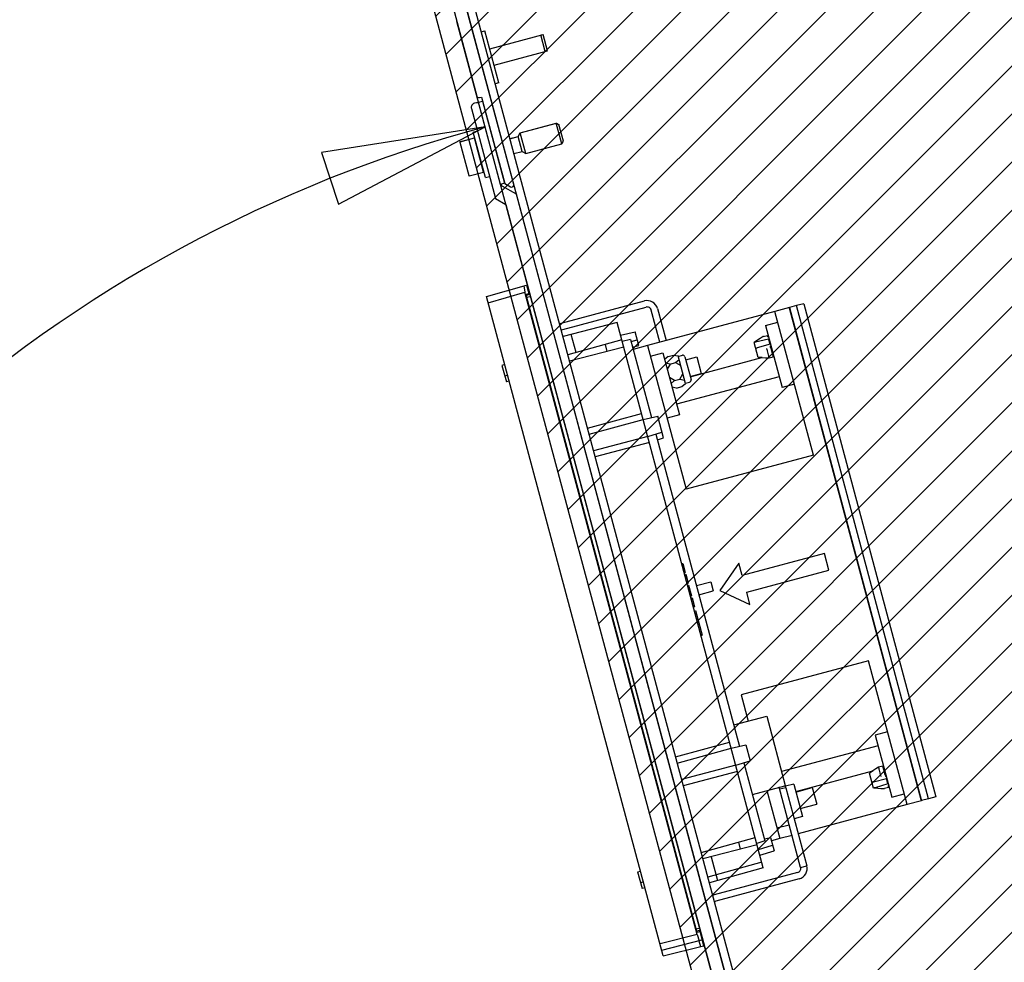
# Paper-space layout 'SUBMITTAL_E2H_2_1' of a CAD drawing. Header units: millimetres. Extents: x 0 to 841, y 0 to 594.
# Tile 11 of 67: x 89 to 118, y 172 to 200. Entities that reach past the tile are written whole.
import ezdxf

# ---------------------------------------------------------------- set-up
doc = ezdxf.new("R2010")
doc.units = ezdxf.units.MM
doc.header["$LTSCALE"] = 46.255
doc.layers.get('0').update_dxf_attribs({"linetype": 'CONTINUOUS'})
for name, color, linetype in [('002___PRT_ALL_AXES', 7, 'CONTINUOUS'), ('02___PRT_ALL_AXES', 7, 'CONTINUOUS'), ('CHAMFERS', 7, 'CONTINUOUS'), ('DATUM', 7, 'CONTINUOUS'), ('DRAFTS', 7, 'CONTINUOUS'), ('NOTES', 7, 'CONTINUOUS'), ('ROUNDS', 7, 'CONTINUOUS')]:
    doc.layers.add(name, color=color, linetype=linetype)
doc.styles.get("Standard").update_dxf_attribs({"font": 'txt', "width": 0.725})
doc.dimstyles.new('DIMSTYLE_1', dxfattribs={"dimtxt": 3.5, "dimasz": 4.8, "dimexe": 3.2, "dimexo": 1.6, "dimgap": 1.75, "dimtad": 0, "dimtih": 1, "dimtoh": 1, "dimdec": 1, "dimzin": 0, "dimdsep": 46, "dimtxsty": 'STANDARD', "dimblk": 'CLOSED', "dimblk1": 'CLOSED', "dimblk2": 'CLOSED', "dimcen": 0.09, "dimadec": 0, "dimazin": 0, "dimtp": 0.4, "dimtm": 0.4, "dimtfac": 1, "dimtdec": 1, "dimtofl": 0, "dimtmove": 0, "dimatfit": 3, "dimldrblk": 'CLOSED', "dimfxl": 1, "dimtolj": 1, "dimtzin": 0, "dimarcsym": 0})
doc.dimstyles.new('DIMSTYLE_3', dxfattribs={"dimtxt": 3.5, "dimasz": 4.8, "dimexe": 3.2, "dimexo": 1.6, "dimgap": 1.75, "dimtad": 0, "dimtih": 1, "dimtoh": 1, "dimdec": 1, "dimzin": 0, "dimdsep": 46, "dimtxsty": 'STANDARD', "dimblk": 'CLOSED', "dimblk1": 'CLOSED', "dimblk2": 'CLOSED', "dimcen": 0.09, "dimadec": 0, "dimazin": 0, "dimtp": 0.5, "dimtm": 0.5, "dimtfac": 1, "dimtdec": 1, "dimtofl": 0, "dimtmove": 0, "dimatfit": 3, "dimldrblk": 'CLOSED', "dimfxl": 1, "dimtolj": 1, "dimtzin": 0, "dimarcsym": 0})

# ---------------------------------------------------------------- blocks, each defined once
blk = doc.blocks.new('*D39')
at = {"color": 2, "linetype": 'CONTINUOUS'}
for p, q in [((105.3226431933, 187.0594612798), (101.8403923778, 200.0553982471)), ((111.722789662, 163.1737894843), (105.3226431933, 187.0594612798)), ((88.6845306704, 157.4733052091), (69.1660031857, 157.4733052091)), ((112.3741040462, 157.4733052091), (88.6845306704, 157.4733052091))]:
    blk.add_line(p, q, dxfattribs=at)
for points in [[(98.3650756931, 194.6929682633), (102.6686133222, 196.964435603), (97.8610072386, 196.2114922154), (98.3650756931, 194.6929682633)], [(71.8489906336, 162.3119721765), (72.3660031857, 157.4733052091), (73.4462346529, 162.2181023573), (71.8489906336, 162.3119721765)]]:
    blk.add_lwpolyline(points, dxfattribs=at)
for start, end in [(105.000000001, 132.0102912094), (145.1234989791, 180)]:
    blk.add_arc((113.2502298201, 157.4733052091), 40.8842266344, start, end, dxfattribs=at)
at = {"color": 2, "linetype": 'CONTINUOUS', "insert": (82.4428640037, 186.1012924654), "char_height": 3.5, "width": 12.4833333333, "attachment_point": 2, "line_spacing_factor": 0.9}
blk.add_mtext('75.0\\Fgdt;{\\Fgdt;~}', dxfattribs=at)
blk = doc.blocks.new('_CLOSED')
at = {"color": 0, "linetype": 'BYBLOCK'}
for p, q in [((0, 0), (-1, 0.1666666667)), ((-1, 0.1666666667), (-1, -0.1666666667)), ((-1, -0.1666666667), (0, 0)), ((-1, 0), (0, 0))]:
    blk.add_line(p, q, dxfattribs=at)
blk = doc.blocks.new('*D42')
at = {"color": 2, "linetype": 'CONTINUOUS'}
for p, q in [((91.6700745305, 252.9540907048), (91.6700745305, 257.9040907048)), ((200.5303540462, 252.9540907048), (200.5303540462, 257.9040907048)), ((91.6700745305, 254.7040907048), (136.7377142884, 254.7040907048)), ((200.5303540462, 254.7040907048), (147.8502142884, 254.7040907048)), ((91.6700745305, 239.6163708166), (91.6700745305, 252.9540907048)), ((200.5303540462, 157.5233052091), (200.5303540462, 252.9540907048))]:
    blk.add_line(p, q, dxfattribs=at)
at = {"color": 2, "linetype": 'CONTINUOUS', "xscale": 4.8, "yscale": 4.8, "zscale": 4.8, "rotation": 180}
blk.add_blockref('_CLOSED', (91.6700745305, 254.7040907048), dxfattribs=at)
at = {"color": 2, "linetype": 'CONTINUOUS', "xscale": 4.8, "yscale": 4.8, "zscale": 4.8}
blk.add_blockref('_CLOSED', (200.5303540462, 254.7040907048), dxfattribs=at)
at = {"color": 2, "linetype": 'CONTINUOUS', "insert": (142.2939642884, 256.4540907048), "char_height": 3.5, "width": 15.225, "attachment_point": 2, "line_spacing_factor": 0.9}
blk.add_mtext('871\\P[34.3]', dxfattribs=at)
blk = doc.blocks.new('*D43')
at = {"color": 2, "linetype": 'CONTINUOUS'}
for p, q in [((63.790818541, 239.0519462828), (56.784568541, 239.0519462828)), ((59.984568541, 239.0519462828), (59.984568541, 201.762625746)), ((90.9164759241, 239.0519462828), (63.790818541, 239.0519462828)), ((59.984568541, 157.4733052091), (59.984568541, 189.512625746)), ((63.790818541, 157.4733052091), (56.784568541, 157.4733052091)), ((112.9928540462, 157.4733052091), (63.790818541, 157.4733052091))]:
    blk.add_line(p, q, dxfattribs=at)
at = {"color": 2, "linetype": 'CONTINUOUS', "xscale": 4.8, "yscale": 4.8, "zscale": 4.8}
for p, rotation in [((59.984568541, 239.0519462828), 90), ((59.984568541, 157.4733052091), 270)]:
    blk.add_blockref('_CLOSED', p, dxfattribs=dict(at, rotation=rotation))
at = {"color": 2, "linetype": 'CONTINUOUS', "insert": (59.984568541, 200.012625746), "char_height": 3.5, "width": 15.225, "attachment_point": 2, "line_spacing_factor": 0.9}
blk.add_mtext('653\\P[25.7]', dxfattribs=at)

psp = doc.layouts.new('SUBMITTAL_E2H_2_1')

# ---------------------------------------------------------------- hatches: boundary and pattern name
at = {"linetype": 'CONTINUOUS'}
h = psp.add_hatch(dxfattribs=at)
h.set_pattern_fill('doorswing', color=2, angle=45, style=0, pattern_type=0)
h.set_pattern_definition([(45, (0, 0), (-0.7071067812, 0.7071067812), [])])
edge = h.paths.add_edge_path()
edge.add_arc((115.9591540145, 154.1965202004), 84.5915298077, 359.8699776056, 106.1287594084)
edge.add_line((113.6083141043, 154.0045552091), (200.5504660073, 154.0045552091))
edge.add_line((113.6083141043, 154.0045552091), (92.1201595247, 234.199439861))
edge.add_arc((92.96655203, 234.4262300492), 0.875, 116.3926077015, 195)
edge.add_line((92.5775973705, 235.2100280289), (92.4598911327, 235.4585135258))

# ---------------------------------------------------------------- linework, layer by layer
at = {"color": 7, "linetype": 'CONTINUOUS'}
for p, q in [((91.6700745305, 238.0163708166), (102.4275071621, 197.8690856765)), ((103.5111874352, 195.2736245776), (92.7341079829, 235.494232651)), ((113.6083141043, 154.0045552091), (92.1201595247, 234.199439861)), ((93.1713361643, 233.8576452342), (113.6491040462, 157.4335750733)), ((93.4007435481, 233.9191147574), (113.8206985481, 157.7108052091)), ((102.5542860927, 199.7576289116), (102.6641601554, 199.787069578)), ((103.0750353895, 198.2536623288), (102.6641601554, 199.787069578)), ((102.8048930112, 199.26184741), (104.3745224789, 199.6824283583)), ((104.434066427, 199.1807450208), (104.3046569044, 199.663707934)), ((104.5039320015, 199.1994654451), (104.3745224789, 199.6824283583)), ((102.9343025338, 198.7788844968), (104.5039320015, 199.1994654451)), ((103.0750353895, 198.2536623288), (102.9651613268, 198.2242216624)), ((102.5040537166, 197.8248915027), (102.5644240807, 197.841067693)), ((102.5644240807, 197.841067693), (103.2440539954, 195.3046543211)), ((103.6992778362, 196.7932910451), (104.7617962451, 197.0779919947)), ((103.7014457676, 196.785200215), (104.7639641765, 197.0699011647)), ((104.9257260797, 196.4661975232), (104.7617962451, 197.0779919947)), ((104.7617962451, 197.0779919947), (104.8383427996, 197.0337978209)), ((104.7639641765, 197.0699011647), (104.840510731, 197.0257069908)), ((102.3223689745, 196.8125779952), (102.4431097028, 196.8449303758)), ((102.6804099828, 195.4763507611), (102.3223720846, 196.8125663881)), ((102.3245369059, 196.8044871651), (102.4452776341, 196.8368395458)), ((103.6374059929, 196.6861258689), (103.6992778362, 196.7932910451)), ((103.6395739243, 196.6780350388), (103.7014457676, 196.785200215)), ((103.8632076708, 196.1814965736), (103.6992778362, 196.7932910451)), ((104.9699173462, 196.542754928), (104.8383457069, 197.0337869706)), ((101.9225392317, 196.5178001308), (102.1867614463, 195.5317094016)), ((101.9313780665, 196.5331094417), (102.3539706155, 196.646342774)), ((101.9335459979, 196.5250186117), (102.3561385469, 196.6382519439)), ((102.6246633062, 195.6361038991), (102.3539706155, 196.646342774)), ((103.3959245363, 196.6214211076), (103.6374059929, 196.6861258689)), ((103.3968850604, 196.6130067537), (103.6395739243, 196.6780350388)), ((103.7560424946, 196.243368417), (103.6374059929, 196.6861258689)), ((103.8632076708, 196.1814965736), (104.9257260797, 196.4661975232)), ((104.9257260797, 196.4661975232), (104.9699202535, 196.5427440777)), ((102.42999871, 196.3626020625), (102.4420727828, 196.3658373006)), ((102.4321666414, 196.3545112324), (102.4442407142, 196.3577464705)), ((103.5133536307, 196.1783401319), (103.7560424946, 196.243368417)), ((103.7560424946, 196.243368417), (103.8632076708, 196.1814965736)), ((102.5486352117, 195.9198446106), (102.5607092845, 195.9230798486)), ((102.2020707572, 195.5228705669), (102.6246633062, 195.6361038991)), ((102.6804130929, 195.476339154), (102.8011538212, 195.5086915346)), ((103.2440539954, 195.3046543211), (103.4195670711, 195.2033217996)), ((103.887136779, 192.315395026), (103.952970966, 192.0696984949)), ((103.9634201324, 192.0355582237), (103.8824710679, 192.0123464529)), ((103.9795963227, 191.9751878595), (103.8991181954, 191.9529989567)), ((104.9008717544, 191.1932371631), (107.3519085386, 191.8499904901)), ((111.1866191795, 191.5445800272), (107.4436566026, 190.5416562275)), ((111.820508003, 191.7144300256), (111.610199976, 191.6541251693)), ((115.4850309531, 177.1930590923), (111.6156781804, 191.6336802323)), ((112.032792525, 191.7673585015), (111.820508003, 191.7144300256)), ((115.7027936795, 177.2255426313), (111.820508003, 191.7144300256)), ((112.032792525, 191.7673585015), (115.9131017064, 177.2858474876)), ((106.6511487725, 190.8430396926), (107.0776955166, 190.9415157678)), ((106.9434183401, 190.7182006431), (106.6996773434, 190.6619286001)), ((106.9434183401, 190.7182006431), (107.5581135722, 188.4241268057)), ((106.9595945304, 190.657830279), (107.1390109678, 190.7126833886)), ((107.1843043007, 190.543646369), (107.0776955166, 190.9415157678)), ((107.0048878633, 190.4887932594), (107.1843043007, 190.543646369)), ((108.0484262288, 190.216476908), (107.9428740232, 190.127440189)), ((108.0484262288, 190.216476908), (108.2053891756, 190.2585350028)), ((108.2053891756, 190.2585350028), (108.3413184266, 190.2342030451)), ((108.2642202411, 190.0389744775), (108.3697724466, 190.1280111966)), ((108.5590841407, 189.4214903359), (108.3413184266, 190.2342030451)), ((108.3450560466, 190.2202540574), (108.4657967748, 190.2526064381)), ((108.5423433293, 190.2084122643), (108.7202814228, 189.5443382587)), ((108.1072572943, 189.9969163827), (107.9713280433, 190.0212483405)), ((108.1072572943, 189.9969163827), (108.0188689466, 189.8438232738)), ((108.1072572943, 189.9969163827), (108.2642202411, 190.0389744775)), ((108.2642202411, 190.0389744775), (108.41731335, 189.9505861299)), ((108.2377379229, 189.5099560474), (108.0846448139, 189.598344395)), ((108.2377379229, 189.5099560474), (108.3947008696, 189.5520141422)), ((108.3947008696, 189.5520141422), (108.4830892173, 189.7051072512)), ((108.3947008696, 189.5520141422), (108.5306301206, 189.5276821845)), ((108.2377379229, 189.5099560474), (108.1321857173, 189.4209193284)), ((108.2965689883, 189.2903955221), (108.1606397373, 189.3147274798)), ((108.2965689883, 189.2903955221), (108.4535319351, 189.3324536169)), ((108.4535319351, 189.3324536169), (108.5590841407, 189.4214903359)), ((108.5553465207, 189.4354393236), (108.676087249, 189.4677917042)), ((107.3143725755, 188.3678547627), (107.7409193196, 188.4663308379)), ((107.912232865, 187.8269799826), (107.7409193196, 188.4663308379)), ((107.4483011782, 187.868026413), (107.8669395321, 187.9960170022)), ((107.6875230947, 187.9411638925), (110.1463040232, 178.7648685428)), ((107.7328164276, 187.7721268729), (107.912232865, 187.8269799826)), ((112.3189525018, 187.3186545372), (108.5759899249, 186.3157307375)), ((112.6404647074, 184.4283844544), (110.2256501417, 183.7813368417)), ((112.76987423, 183.9454215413), (112.6404647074, 184.4283844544)), ((108.4489654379, 184.1334965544), (108.4792212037, 184.1413212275)), ((108.4792212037, 184.1413212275), (108.550255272, 183.8762184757)), ((110.1285929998, 184.1435590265), (109.5659105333, 183.3457411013)), ((110.2256501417, 183.7813368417), (110.1285929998, 184.1435590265)), ((108.4916705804, 183.9741187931), (108.5218476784, 183.9822370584)), ((108.5005674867, 183.9409150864), (108.5307263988, 183.9491012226)), ((108.5076850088, 183.9143521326), (108.537824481, 183.9226108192)), ((108.5148025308, 183.8877891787), (108.5449271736, 183.8961032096)), ((108.5183612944, 183.8745076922), (108.54847834, 183.882850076)), ((108.5201406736, 183.8678669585), (108.550255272, 183.8762184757)), ((108.5343757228, 183.8147410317), (108.5646314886, 183.8225657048)), ((108.5361551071, 183.808100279), (108.5664084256, 183.8159340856)), ((108.5397138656, 183.7948188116), (108.569959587, 183.8026809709)), ((108.5468313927, 183.7682558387), (108.5770622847, 183.7761733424)), ((108.5539489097, 183.7416929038), (108.5841603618, 183.749682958)), ((108.5646314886, 183.8225657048), (108.6356655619, 183.5574629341)), ((110.3550596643, 183.2983739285), (112.76987423, 183.9454215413)), ((108.5628458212, 183.7084891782), (108.5930390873, 183.7165471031)), ((108.5770808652, 183.6553632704), (108.6072579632, 183.6634815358)), ((108.5859777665, 183.6221595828), (108.6161366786, 183.6303457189)), ((108.5930952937, 183.5955966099), (108.6232347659, 183.6038552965)), ((108.6002128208, 183.569033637), (108.6303374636, 183.5773476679)), ((108.6037715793, 183.5557521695), (108.6338886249, 183.5640945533)), ((108.6055509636, 183.5491114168), (108.6356655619, 183.5574629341)), ((108.6197860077, 183.495985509), (108.6500528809, 183.5037687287)), ((108.634021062, 183.4428595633), (108.6642672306, 183.4507200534)), ((108.6500528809, 183.5037687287), (108.7352997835, 183.1856229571)), ((108.6482560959, 183.3897336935), (108.6783823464, 183.3980417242)), ((108.6624911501, 183.3366077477), (108.6926763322, 183.3446958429)), ((108.6767262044, 183.2834818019), (108.706970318, 183.2913499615)), ((108.6909612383, 183.2303559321), (108.7210854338, 183.2386716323)), ((108.7051962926, 183.1772299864), (108.7352997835, 183.1856229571)), ((109.5659105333, 183.3457411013), (110.4521168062, 182.9361517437)), ((110.4521168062, 182.9361517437), (110.3550596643, 183.2983739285)), ((108.7194313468, 183.1241040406), (108.7496871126, 183.1319287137)), ((108.7301076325, 183.0842596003), (108.7602222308, 183.0926111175)), ((108.7496871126, 183.1319287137), (108.8207211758, 182.8668259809)), ((108.774592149, 182.9182411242), (108.8048199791, 182.9261700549)), ((108.7906065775, 182.8584744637), (108.8207211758, 182.8668259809)), ((113.9365715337, 181.2816181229), (110.1936089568, 180.2786943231)), ((109.9780716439, 179.3927203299), (110.9439974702, 179.651539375)), ((110.9439974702, 179.651539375), (111.4907527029, 177.6110210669)), ((109.9025630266, 178.7085964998), (110.3291097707, 178.807072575)), ((110.3291097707, 178.807072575), (110.4551299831, 178.3367587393)), ((110.0364916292, 178.2087681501), (110.4551299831, 178.3367587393)), ((110.2757135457, 178.2819056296), (110.8904087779, 175.9878317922)), ((110.5248268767, 177.3522020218), (111.4736320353, 177.6064335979)), ((111.5069288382, 177.5506509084), (111.3258177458, 177.5021223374)), ((111.5069288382, 177.5506509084), (112.1216241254, 175.2565768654)), ((115.7027936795, 177.2255426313), (115.4905091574, 177.1726141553)), ((115.9131017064, 177.2858474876), (115.7027936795, 177.2255426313)), ((115.068904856, 177.0556926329), (111.8692755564, 176.198354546)), ((110.8904087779, 175.9878317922), (110.6511868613, 175.9146943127)), ((110.8742325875, 176.0482021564), (111.057038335, 176.0904061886)), ((111.057038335, 176.0904061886), (111.1636471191, 175.6925367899)), ((111.688164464, 176.149825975), (111.3259422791, 176.0527688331)), ((110.6997154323, 175.7335832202), (111.1183537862, 175.8615738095)), ((110.7450087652, 175.5645462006), (111.1636471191, 175.6925367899)), ((111.940513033, 175.2080482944), (112.1216241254, 175.2565768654)), ((111.9006532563, 174.8738440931), (109.4496164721, 174.2170907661)), ((108.9521572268, 173.4173379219), (108.8713666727, 173.3963150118)), ((108.9683334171, 173.3569675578), (108.8866235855, 173.3365950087)), ((108.9763543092, 173.3221766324), (109.0874818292, 172.9074430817))]:
    psp.add_line(p, q, dxfattribs=at)
at = {"color": 2, "linetype": 'CONTINUOUS'}
psp.add_line((113.6083141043, 154.0045552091), (92.1201595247, 234.199439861), dxfattribs=at)
at = {"color": 3, "linetype": 'CONTINUOUS'}
for p, q in [((104.9494003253, 191.0121260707), (107.4004371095, 191.6688793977)), ((111.940513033, 175.2080482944), (111.3096416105, 177.562492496)), ((111.8521246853, 175.0549551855), (109.4010879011, 174.3982018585))]:
    psp.add_line(p, q, dxfattribs=at)
at = {"color": 2, "linetype": 'CONTINUOUS'}
psp.add_arc((115.9591540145, 154.1965202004), 84.5915298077, 359.8699776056, 106.1287594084, dxfattribs=at)
at = {"color": 7, "linetype": 'CONTINUOUS'}
for centre, radius, start, end in [((115.9591540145, 154.1965202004), 84.5915298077, 359.8699776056, 106.1287594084), ((102.4878775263, 197.8852618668), 0.0625, 195, 285), ((101.9346133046, 196.5210353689), 0.0125, 105.0000000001, 195.0000000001), ((101.936781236, 196.5129445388), 0.0125, 105.0000000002, 195.0000000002), ((102.1988355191, 195.5349446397), 0.0125, 195.0000000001, 285), ((103.4508170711, 195.2574483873), 0.0625, 240, 15), ((107.4327894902, 191.5481386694), 0.3125, 15, 105), ((104.8685193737, 191.3139778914), 0.125, 261.3250503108, 285), ((108.4819729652, 190.1922360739), 0.0625, 15, 105), ((108.6599110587, 189.5281620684), 0.0625, 285, 15), ((111.8197723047, 175.1756959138), 0.3125, 285, 15), ((109.4819688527, 174.0963500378), 0.125, 105, 128.6749496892)]:
    psp.add_arc(centre, radius, start, end, dxfattribs=at)
at = {"color": 3, "linetype": 'CONTINUOUS'}
for centre, radius, start, end in [((107.4327894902, 191.5481386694), 0.125, 15, 105), ((104.8685193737, 191.3139778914), 0.3125, 275.3751928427, 285), ((111.8197723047, 175.1756959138), 0.125, 285, 15.0000000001), ((109.4819688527, 174.0963500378), 0.3125, 105, 114.6248071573)]:
    psp.add_arc(centre, radius, start, end, dxfattribs=at)
psp.add_open_spline([(111.3258177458, 177.5021223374), (111.3223838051, 177.5149379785), (111.3170505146, 177.5338564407), (111.311801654, 177.5522238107), (111.3055500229, 177.5613961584), (111.3027933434, 177.5606575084)], degree=3, knots=[0, 0, 0, 0, 0.6199873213, 0.866639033, 1, 1, 1, 1], dxfattribs=at)
at = {"color": 7, "linetype": 'CONTINUOUS'}
psp.add_open_spline([(111.5069288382, 177.5506509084), (111.5048653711, 177.5583518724), (111.4996981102, 177.5747676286), (111.4960335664, 177.5988064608), (111.4793228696, 177.6079584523), (111.4736320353, 177.6064335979)], degree=3, knots=[0, 0, 0, 0, 0.3424307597, 0.7469515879, 1, 1, 1, 1], dxfattribs=at)
at = {"layer": '002___PRT_ALL_AXES', "color": 7, "linetype": 'CONTINUOUS'}
for p, q in [((110.9085131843, 191.1335969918), (111.2707353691, 191.2306541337)), ((110.9085498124, 191.1334602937), (111.3973504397, 189.3092315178)), ((107.5277727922, 190.2277303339), (107.8899949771, 190.3247874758)), ((107.8900316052, 190.3246507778), (108.3788322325, 188.5004220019)), ((108.6995639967, 189.6216567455), (110.805583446, 190.1859629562)), ((111.3132725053, 189.6230146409), (108.2947542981, 188.814205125)), ((111.7595726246, 189.4062886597), (111.3973504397, 189.3092315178)), ((108.3788322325, 188.5004220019), (108.0166100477, 188.40336486)), ((114.4959514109, 179.1939840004), (114.133729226, 179.0969268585)), ((114.133729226, 179.0969268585), (114.6225298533, 177.2726980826)), ((114.2178071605, 178.7831437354), (111.3804000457, 178.0228627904)), ((111.7966272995, 177.4354073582), (114.0596096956, 178.0417716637)), ((111.7370870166, 177.657614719), (111.49560556, 177.5929099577)), ((111.7370870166, 177.657614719), (111.9926708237, 176.7037629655)), ((114.6225664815, 177.2725613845), (114.9847886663, 177.3696185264)), ((111.9926708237, 176.7037629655), (111.7511893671, 176.6390582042)), ((111.2418260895, 176.3666947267), (111.6040482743, 176.4637518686))]:
    psp.add_line(p, q, dxfattribs=at)
at = {"layer": '02___PRT_ALL_AXES', "color": 7, "linetype": 'CONTINUOUS'}
for p, q in [((110.6771535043, 190.7008454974), (110.5767420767, 190.6331171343)), ((110.9886433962, 190.7862506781), (110.9846780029, 190.7947544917)), ((110.8152978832, 190.1852836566), (110.6944748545, 190.1937324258)), ((111.127758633, 190.2670655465), (111.1285764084, 190.2577183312)), ((114.0676834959, 178.0472175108), (113.9672715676, 177.9794888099)), ((114.3791728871, 178.1326223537), (114.3752074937, 178.1411261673)), ((114.2058279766, 177.5316552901), (114.0850043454, 177.5401041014)), ((114.5182881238, 177.6134372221), (114.5191058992, 177.6040900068))]:
    psp.add_line(p, q, dxfattribs=at)
at = {"layer": 'CHAMFERS', "color": 7, "linetype": 'CONTINUOUS'}
for p, q in [((102.7142188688, 191.9790662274), (103.887136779, 192.315395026)), ((103.803277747, 192.2913488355), (103.8410167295, 192.1071143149)), ((107.9035407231, 172.6122534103), (102.7142188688, 191.9790662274)), ((102.7627547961, 191.7979276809), (103.8410167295, 192.1071143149)), ((108.8981070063, 173.2337964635), (103.8410167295, 192.1071143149)), ((103.87727905, 192.0479941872), (103.952970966, 192.0696984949)), ((103.8898587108, 191.9865826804), (103.87727905, 192.0479941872)), ((108.8801395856, 173.3626009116), (103.8898587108, 191.9865826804)), ((103.952970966, 192.0696984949), (103.9622059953, 192.0352328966)), ((110.6944818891, 190.1937061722), (110.5767350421, 190.6331433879)), ((114.08501138, 177.5400778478), (113.9672645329, 177.9795150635)), ((108.8999510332, 173.3031271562), (108.8801395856, 173.3626009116)), ((108.8999510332, 173.3031271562), (108.9763543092, 173.3221766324)), ((108.9671192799, 173.3566422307), (108.9763543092, 173.3221766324)), ((108.8981070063, 173.2337964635), (107.809711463, 172.9624289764)), ((107.8582473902, 172.7812904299), (109.0421884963, 173.0764801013)), ((108.8981070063, 173.2337964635), (108.9575413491, 173.0553751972)), ((108.947467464, 173.0525499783), (109.0028346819, 172.8863381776)), ((107.9035407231, 172.6122534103), (109.0874818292, 172.9074430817))]:
    psp.add_line(p, q, dxfattribs=at)
at = {"layer": 'DATUM', "color": 7, "linetype": 'CONTINUOUS'}
for p, q in [((108.5666076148, 190.117856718), (108.8926075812, 190.2052081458)), ((108.8926075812, 190.2052081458), (109.0220171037, 189.7222452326)), ((108.6960171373, 189.6348938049), (109.0220171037, 189.7222452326)), ((111.8001741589, 177.4221702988), (112.283137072, 177.5515798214)), ((112.283137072, 177.5515798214), (112.4125465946, 177.0686169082)), ((111.9295836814, 176.9392073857), (112.4125465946, 177.0686169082))]:
    psp.add_line(p, q, dxfattribs=at)
at = {"layer": 'DRAFTS', "color": 7, "linetype": 'CONTINUOUS'}
for p, q in [((106.551755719, 191.2139796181), (104.9584471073, 190.8019219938)), ((110.8444018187, 175.1936062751), (106.551755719, 191.2139796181)), ((106.6871209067, 190.7087898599), (105.1012463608, 190.2689879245)), ((105.3440814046, 190.3363320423), (105.2024204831, 190.8650177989)), ((110.9886892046, 190.7860797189), (110.9886433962, 190.7862506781)), ((111.0129887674, 190.7436888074), (111.0007103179, 190.7406370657)), ((111.0429340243, 190.5830560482), (111.0007103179, 190.7406370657)), ((106.7458700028, 190.4895352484), (105.1483655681, 190.0763925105)), ((106.193241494, 190.5718249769), (106.2496754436, 190.3612106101)), ((111.0550912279, 190.5865602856), (111.0429340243, 190.5830560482)), ((111.127758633, 190.2670655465), (111.0556770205, 190.5360777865)), ((111.1398327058, 190.2703007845), (111.127758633, 190.2670655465)), ((103.2496793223, 189.9807006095), (103.1636123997, 189.9568321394)), ((103.334256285, 189.6650550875), (103.2483909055, 189.6404335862)), ((103.3795496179, 189.4960180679), (103.2936842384, 189.4713965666)), ((105.6737528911, 188.1156203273), (107.2659868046, 188.5484329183)), ((105.7222814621, 187.9345092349), (107.3145153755, 188.3673218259)), ((107.4481583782, 187.8685593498), (105.8528370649, 187.447269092)), ((107.4966869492, 187.6874482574), (105.9013656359, 187.2661579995)), ((108.8807670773, 183.4879167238), (109.3043477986, 183.5974621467)), ((109.3043477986, 183.5974621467), (109.3746644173, 183.3350369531)), ((108.9530600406, 183.2181157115), (109.3746644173, 183.3350369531)), ((108.8207732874, 182.7458907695), (108.8512029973, 182.7530662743)), ((108.8512029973, 182.7530662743), (109.0453172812, 182.0286219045)), ((108.9180749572, 182.3827559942), (108.9482601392, 182.3908440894)), ((109.0153766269, 182.019621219), (109.0453172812, 182.0286219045)), ((108.2619433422, 178.4563620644), (109.8541772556, 178.8891746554)), ((108.3104719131, 178.275250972), (109.9027058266, 178.708063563)), ((110.0363488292, 178.2093010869), (108.4410275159, 177.7880108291)), ((110.0848774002, 178.0281899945), (108.4895560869, 177.6068997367)), ((114.3912469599, 178.1358575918), (114.3791728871, 178.1326223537)), ((114.4512544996, 177.8636101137), (114.3791728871, 178.1326223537)), ((114.4759884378, 177.8195980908), (114.463707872, 177.8165542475)), ((114.5059315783, 177.65897323), (114.463707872, 177.8165542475)), ((114.5186381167, 177.6626269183), (114.5059315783, 177.65897323)), ((114.5182881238, 177.6134372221), (114.5182423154, 177.6136081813)), ((109.0149434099, 175.6461275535), (110.604994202, 176.0870876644)), ((110.1111147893, 175.9501227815), (110.1675487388, 175.7395084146)), ((110.6637432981, 175.8678330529), (109.0704346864, 175.4557754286)), ((110.7991084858, 175.3626432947), (109.2132339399, 174.9228413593)), ((109.3144080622, 175.5188712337), (109.5013623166, 174.8211484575)), ((107.1515376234, 175.0736917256), (107.238209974, 175.0953015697)), ((110.8444018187, 175.1936062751), (109.2585272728, 174.7538043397)), ((107.3227869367, 174.7796560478), (107.2363165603, 174.7572932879)), ((107.3680802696, 174.6106190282), (107.2816098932, 174.5882562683))]:
    psp.add_line(p, q, dxfattribs=at)
at = {"layer": 'NOTES', "color": 7, "linetype": 'CONTINUOUS'}
for p, q in [((102.415836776, 197.6726257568), (102.3557354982, 197.6569123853)), ((102.4759380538, 197.6883391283), (102.596678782, 197.7206915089)), ((103.1229856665, 195.2735245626), (102.4759380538, 197.6883391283)), ((102.596678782, 197.7206915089), (103.2437263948, 195.3058769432)), ((102.2666130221, 197.5036249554), (102.9739624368, 194.8637610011)), ((103.2437263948, 195.3058769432), (103.1229856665, 195.2735245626)), ((103.5872045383, 194.9850952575), (103.1742960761, 195.2234880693)), ((102.9739624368, 194.8637610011), (103.2786177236, 194.6878681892)), ((113.3081049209, 158.7062011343), (103.5872045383, 194.9850952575)), ((103.2786177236, 194.6878681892), (109.4872401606, 171.5169738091))]:
    psp.add_line(p, q, dxfattribs=at)
for centre, radius, start, end in [((102.3873537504, 197.5359773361), 0.125, 104.6519110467, 195), ((102.4316459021, 197.6121582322), 0.0625, 15, 104.6519110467), ((103.2367960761, 195.3317412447), 0.125, 195, 240)]:
    psp.add_arc(centre, radius, start, end, dxfattribs=at)
at = {"layer": 'ROUNDS', "color": 3, "linetype": 'CONTINUOUS'}
psp.add_line((107.8058787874, 190.6387133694), (107.5535302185, 191.58049105), dxfattribs=at)
at = {"layer": 'ROUNDS', "color": 7, "linetype": 'CONTINUOUS'}
for p, q in [((107.7346413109, 191.629019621), (107.9869898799, 190.6872419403)), ((111.6092117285, 191.6578133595), (111.1866191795, 191.5445800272)), ((112.3189525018, 187.3186545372), (111.1866191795, 191.5445800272)), ((111.6092117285, 191.6578133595), (115.491497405, 177.1689259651)), ((110.6192898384, 190.6498460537), (111.0007103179, 190.7406370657)), ((110.6766675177, 190.7005175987), (110.6771522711, 190.7008446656)), ((110.7553958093, 190.7517608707), (110.676669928, 190.7005193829)), ((110.8431148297, 190.8059482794), (110.7553958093, 190.7517608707)), ((110.8432356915, 190.8060014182), (110.8430975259, 190.8059437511)), ((110.8432466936, 190.8060043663), (110.963394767, 190.8381979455)), ((110.9886892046, 190.7860797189), (110.9846774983, 190.7947543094)), ((111.0007632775, 190.7893149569), (110.9886892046, 190.7860797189)), ((107.4436566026, 190.5416562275), (107.0210640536, 190.4284228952)), ((107.4436566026, 190.5416562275), (108.5759899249, 186.3157307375)), ((111.0429340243, 190.5830560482), (110.6673200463, 190.4705948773)), ((111.0677510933, 190.5393130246), (111.0556770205, 190.5360777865)), ((111.0641454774, 190.4618933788), (111.1316695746, 190.2098900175)), ((110.8147130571, 190.1853246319), (110.8152963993, 190.1852837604)), ((110.8147160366, 190.1853242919), (110.9085153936, 190.1803108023)), ((110.9085153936, 190.1803108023), (111.011575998, 190.1772426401)), ((111.0115587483, 190.1772379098), (111.0109288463, 190.1775376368)), ((111.0117072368, 190.1772570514), (111.0115587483, 190.1772379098)), ((111.011718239, 190.1772599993), (111.1318663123, 190.2094535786)), ((111.1316695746, 190.2098900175), (111.131867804, 190.2094539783)), ((103.1636006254, 189.9568288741), (103.2936727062, 189.4713932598)), ((115.068904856, 177.0556926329), (113.9365715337, 181.2816181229)), ((110.1936089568, 180.2786943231), (110.4006641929, 179.5059536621)), ((114.0676840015, 178.0472178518), (114.0672368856, 178.0469161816)), ((114.1484680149, 178.0997377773), (114.0672373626, 178.0469165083)), ((114.2336442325, 178.1523199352), (114.1484680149, 178.0997377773)), ((114.233629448, 178.152316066), (114.2332313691, 178.1517409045)), ((114.2337671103, 178.1523736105), (114.233629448, 178.152316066)), ((114.3539242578, 178.1845696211), (114.2337760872, 178.1523760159)), ((114.3539257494, 178.1845700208), (114.3539720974, 178.1840932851)), ((114.4214961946, 177.9320899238), (114.3539720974, 178.1840932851)), ((114.0821860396, 177.7261414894), (114.463707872, 177.8165542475)), ((114.5059315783, 177.65897323), (114.1302162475, 177.5468903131)), ((114.4633285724, 177.8668453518), (114.4512544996, 177.8636101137)), ((110.9474194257, 177.4654353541), (111.3259422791, 176.0527688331)), ((114.205828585, 177.5316552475), (114.2052905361, 177.5316929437)), ((114.2052911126, 177.5316928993), (114.3020495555, 177.5265636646)), ((114.3020495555, 177.5265636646), (114.4021054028, 177.5236142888)), ((114.4022386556, 177.5236292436), (114.4020906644, 177.5236102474)), ((114.5223958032, 177.5558252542), (114.4022476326, 177.5236316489)), ((114.5303163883, 177.6168434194), (114.5182423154, 177.6136081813)), ((114.5191053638, 177.6040899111), (114.5182423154, 177.6136081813)), ((115.491497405, 177.1689259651), (115.068904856, 177.0556926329)), ((111.3259422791, 176.0527688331), (111.0844608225, 175.9880640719)), ((107.1515259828, 175.0736888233), (107.2815980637, 174.588253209))]:
    psp.add_line(p, q, dxfattribs=at)
for centre, radius, start, end in [((109.0071253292, 189.865770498), 2.1849138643, 25.7804989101, 26.2420042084), ((109.3416074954, 190.0272916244), 1.8134742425, 25.2473968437, 25.7814504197), ((109.5375676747, 190.1199066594), 1.5967303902, 25.0016001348, 25.240740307), ((112.3537648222, 187.7076503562), 3.4200830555, 121.1361919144, 121.2895659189), ((112.4634890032, 187.5260173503), 3.6322856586, 120.9907950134, 121.1361865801), ((112.7104612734, 187.3886029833), 3.7023367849, 123.9715429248, 124.2605997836), ((109.1354396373, 190.3468402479), 1.9295394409, 4.0703041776, 5.6282702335), ((109.5379181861, 190.1185985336), 1.5967303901, 4.759259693, 4.9983998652), ((109.3219041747, 190.100825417), 1.8134742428, 4.2185495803, 4.7526031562), ((108.951473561, 190.0734657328), 2.1849138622, 3.7579957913, 4.2195010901), ((112.3975941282, 177.2121124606), 2.184981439, 25.7806535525, 26.2419993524), ((112.7320463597, 177.37362006), 1.8135746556, 25.2475587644, 25.7816101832), ((112.928061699, 177.4662617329), 1.5967695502, 25.0016021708, 25.2409040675), ((114.310603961, 181.416857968), 3.702399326, 265.7394465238, 266.0285019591), ((112.693661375, 177.0673759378), 1.929539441, 24.3717297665, 25.9296958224), ((114.1634018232, 181.0654101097), 3.5233721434, 268.7127197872, 269.011486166), ((112.615864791, 177.4391116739), 1.910378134, 3.7195081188, 4.9541769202)]:
    psp.add_arc(centre, radius, start, end, dxfattribs=at)
for points, knots in [([(110.8484366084, 190.8001309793), (110.8473710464, 190.8018933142), (110.8481911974, 190.8038885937), (110.8439084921, 190.8054913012), (110.8440369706, 190.8052659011)], [0, 0, 0, 0, 0.8881157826, 1, 1, 1, 1]), ([(110.9632988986, 190.8384041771), (110.9632817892, 190.83879116), (110.9659919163, 190.8338803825), (110.9660549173, 190.8332988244), (110.9670324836, 190.8311858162)], [0, 0, 0, 0, 0.1426457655, 1, 1, 1, 1]), ([(110.6097269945, 190.6471397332), (110.6111850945, 190.6474868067), (110.614182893, 190.6480073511), (110.6172285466, 190.6480877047), (110.6187604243, 190.6480070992)], [0, 0, 0, 0, 0.4942036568, 1, 1, 1, 1]), ([(110.9434046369, 190.4295409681), (110.9585808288, 190.3748995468), (110.9792185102, 190.2904254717), (111.0044557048, 190.2070915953), (111.0109287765, 190.1775376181)], [0, 0, 0, 0, 0.6521039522, 1, 1, 1, 1]), ([(114.3007554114, 177.8997375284), (114.2865776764, 177.9546464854), (114.2622133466, 178.0381220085), (114.2424024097, 178.1229098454), (114.2332312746, 178.1517408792)], [0, 0, 0, 0, 0.652103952, 1, 1, 1, 1]), ([(114.4214961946, 177.9320899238), (114.4228489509, 177.9270413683), (114.4243568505, 177.9213848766), (114.4271410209, 177.9154100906), (114.427927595, 177.9149494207)], [0, 0, 0, 0, 0.851496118, 1, 1, 1, 1]), ([(114.4038056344, 177.5313131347), (114.403764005, 177.5292549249), (114.4056236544, 177.5277791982), (114.4025834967, 177.5245097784), (114.4025830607, 177.5247488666)], [0, 0, 0, 0, 0.8959452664, 1, 1, 1, 1]), ([(114.5222188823, 177.5630418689), (114.5223479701, 177.5610803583), (114.524771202, 177.5597857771), (114.5223163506, 177.5568490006), (114.522299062, 177.5569572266)], [0, 0, 0, 0, 0.9471905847, 1, 1, 1, 1])]:
    psp.add_open_spline(points, degree=3, knots=knots, dxfattribs=at)
for points in [[(110.5932238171, 190.6397943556), (110.5983856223, 190.642894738), (110.6038693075, 190.6457454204), (110.6097269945, 190.6471397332)], [(110.6673200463, 190.4705948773), (110.6588842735, 190.4680691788), (110.6490571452, 190.4654978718), (110.6439106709, 190.4583525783)], [(110.9416989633, 190.4520711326), (110.9416272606, 190.4455697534), (110.940995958, 190.4382512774), (110.9444867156, 190.4327660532)], [(111.0601122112, 190.4837998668), (111.0605785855, 190.4773588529), (111.0614166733, 190.4707597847), (111.0639075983, 190.4648016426)], [(114.0541749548, 177.7233494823), (114.0631346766, 177.7227269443), (114.0730152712, 177.7230337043), (114.0807935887, 177.7275239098)], [(114.3105432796, 177.8793729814), (114.3072072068, 177.8850067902), (114.3029766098, 177.891060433), (114.3032296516, 177.8976029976)], [(114.1302162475, 177.5468903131), (114.1218682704, 177.5443999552), (114.1122691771, 177.5410688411), (114.104204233, 177.5443623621)]]:
    psp.add_open_spline(points, degree=3, dxfattribs=at)

# ---------------------------------------------------------------- dimensions: what is measured, and where the dimension line sits
at = {"color": 2, "linetype": 'CONTINUOUS'}
for base, p1, p2, angle, text, picture, middle in [((91.6700745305, 254.7040907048), (200.5303540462, 155.9233052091), (91.6700745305, 238.0163708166), 180, '871\\P[34.3]', '*D42', (142.2939642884, 252.0790907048)), ((59.984568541, 239.0519462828), (114.5928540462, 157.4733052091), (92.5164759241, 239.0519462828), 90, '653\\P[25.7]', '*D43', (59.984568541, 195.637625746))]:
    dim = psp.add_linear_dim(base=base, p1=p1, p2=p2, angle=angle, text=text, dimstyle='DIMSTYLE_1', dxfattribs=at)
    dim.commit()
    dim.dimension.update_dxf_attribs({"geometry": picture, "text_midpoint": middle, "dimtype": 160})
dim = psp.add_angular_dim_2l(base=(80.8145920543, 182.3620454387), line1=((112.2427162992, 161.2333968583), (112.1369001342, 161.6283081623)), line2=((114.3829463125, 157.4733052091), (113.9741040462, 157.4733052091)), text='75.0%%d', dimstyle='DIMSTYLE_3', dxfattribs=at)
dim.commit()
dim.dimension.update_dxf_attribs({"geometry": '*D39', "text_midpoint": (82.4428640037, 184.3512924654), "dimtype": 162})

doc.saveas('drawing.dxf')
